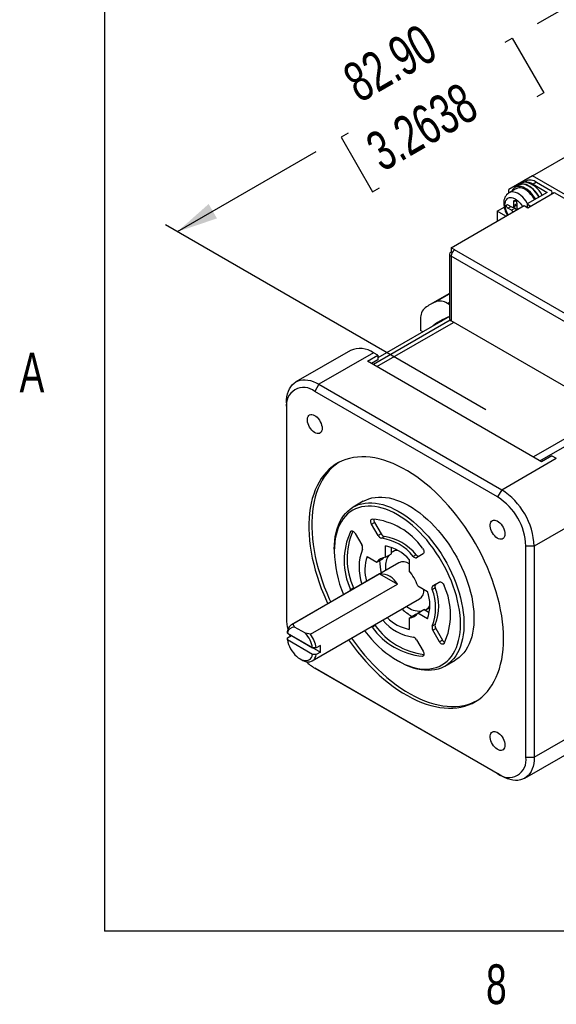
# Model space of a CAD drawing. Extents: x 11 to 421, y 5 to 275.
# Tile 1 of 17: x 11 to 43, y 6 to 65. Entities that reach past the tile are written whole.
import ezdxf
from ezdxf.enums import TextEntityAlignment as Align

# ---------------------------------------------------------------- set-up
doc = ezdxf.new("R2010")
doc.units = 0
doc.layers.get('0').update_dxf_attribs({"linetype": 'CONTINUOUS'})
doc.dimstyles.new('SLDDIMSTYLE4', dxfattribs={"dimtxt": 2.38125, "dimasz": 3, "dimexe": 0, "dimexo": 0.0625, "dimgap": 0.595313, "dimtad": 0, "dimlfac": 2, "dimrnd": 1e-09, "dimzin": 4, "dimsah": 1, "dimcen": 0.09, "dimazin": 3, "dimtfac": 1, "dimtofl": 0, "dimtmove": 0, "dimatfit": 3})

# ---------------------------------------------------------------- blocks, each defined once
blk = doc.blocks.new('_D_8')
at = {"color": 7, "linetype": 'CONTINUOUS'}
for p, q in [((56.535, 64.787), (48.887, 69.202)), ((49.594, 68.794), (41.846, 64.32)), ((39.935, 63.218), (40.353, 63.459)), ((40.353, 63.459), (42.245, 60.182)), ((42.245, 60.182), (41.827, 59.941)), ((30.511, 57.777), (30.093, 57.536)), ((30.093, 57.536), (31.984, 54.259)), ((20.284, 51.873), (28.6, 56.674)), ((31.984, 54.259), (32.402, 54.5)), ((38.769, 41.203), (19.577, 52.282))]:
    blk.add_line(p, q, dxfattribs=at)
for points in [[(49.594, 68.794), (47.223, 68.002), (47.723, 67.136)], [(20.284, 51.873), (22.656, 52.665), (22.156, 53.531)]]:
    blk.add_solid(points, dxfattribs=at)
at = {"color": 7, "linetype": 'CONTINUOUS', "width": 0.7}
for s, p in [('82.90', (31.554, 58.937, -7.069)), ('3.2638', (32.925, 54.802, -7.069))]:
    blk.add_text(s, height=2.3813, rotation=29.99731, dxfattribs=at).set_placement(p, align=Align.BOTTOM_LEFT)

msp = doc.modelspace()

# ---------------------------------------------------------------- linework, layer by layer
at = {"color": 7, "linetype": 'CONTINUOUS'}
for p, q in [((15.9068, 270.3087), (15.9068, 9.9587)), ((41.5617, 55.2245), (46.9357, 58.3269)), ((41.5617, 55.2245), (40.1475, 54.4079)), ((41.1593, 54.9011), (41.0251, 54.8236)), ((53.5825, 48.2851), (41.5617, 55.2245)), ((40.1475, 54.1962), (40.1475, 54.4079)), ((40.575, 54.4433), (40.1507, 54.1984)), ((40.7371, 54.6524), (40.525, 54.53)), ((40.9014, 54.7761), (40.7246, 54.6741)), ((41.8092, 54.8367), (41.5971, 54.7142)), ((41.5971, 54.7142), (42.4456, 54.2244)), ((41.8092, 54.8367), (42.6577, 54.3469)), ((40.448, 53.4385), (40.448, 53.6834)), ((42.4456, 54.2244), (41.2435, 53.5304)), ((41.2824, 53.308), (42.8734, 54.2264)), ((42.7456, 54.1527), (42.7456, 54.2244)), ((42.8734, 54.2264), (52.2708, 48.8014)), ((36.6862, 50.9037), (41.0667, 53.4325)), ((39.4404, 53.1015), (39.8681, 53.3484)), ((39.4404, 53.1015), (39.4404, 52.4936)), ((39.9669, 52.7975), (39.4404, 53.1015)), ((40.0945, 53.4793), (40.3066, 53.3568)), ((40.3066, 53.1527), (40.0945, 53.2751)), ((40.5187, 53.2751), (40.3066, 53.1527)), ((40.4001, 53.3436), (40.5187, 53.2751)), ((40.4066, 53.3469), (40.6187, 53.4694)), ((40.6248, 53.4733), (40.6187, 53.4694)), ((40.6248, 53.5847), (40.6248, 53.3364)), ((41.0667, 53.4325), (41.2824, 53.308)), ((41.2435, 53.5304), (41.4556, 53.408)), ((41.2435, 53.5304), (41.2435, 53.3304)), ((36.9019, 50.7792), (36.6862, 50.9037)), ((36.6862, 50.9037), (36.6862, 50.6587)), ((36.8983, 50.7771), (36.9019, 50.7792)), ((46.2958, 45.3521), (36.8983, 50.7771)), ((36.5948, 50.5301), (36.5948, 46.6515)), ((36.6897, 50.6567), (36.6827, 50.6526)), ((36.6827, 50.4076), (36.6827, 46.5291)), ((36.6827, 50.4076), (36.6862, 50.4056)), ((36.7501, 50.6218), (36.6862, 50.6587)), ((46.0837, 44.9847), (36.6862, 50.4097)), ((36.6862, 50.4056), (36.6862, 50.4097)), ((36.5948, 48.172), (35.4371, 47.5037)), ((36.5948, 47.4982), (36.4624, 47.5747)), ((36.5948, 46.7864), (32.2986, 44.3063)), ((34.8619, 46.6504), (34.8619, 45.947)), ((46.0872, 41.1), (36.6827, 46.5291)), ((35.0012, 45.8665), (34.8619, 45.947)), ((30.6586, 44.7569), (27.3882, 42.8689)), ((32.0334, 44.6207), (28.7631, 42.7328)), ((31.6799, 44.1104), (32.2986, 44.4676)), ((32.2986, 44.4676), (32.0334, 44.6207)), ((32.2986, 44.4676), (32.2986, 44.1854)), ((42.1097, 38.0894), (31.6799, 44.1104)), ((32.2986, 44.1854), (31.9243, 43.9694)), ((28.7631, 42.7328), (28.5156, 42.3041)), ((28.7631, 42.7328), (39.7232, 36.4056)), ((39.4757, 35.9769), (28.5156, 42.3041)), ((26.8185, 41.6098), (26.8185, 41.3241)), ((26.8185, 41.3241), (26.8185, 28.6677)), ((42.7284, 38.4466), (42.1097, 38.0894)), ((42.7284, 38.4466), (42.9936, 38.2935)), ((39.7232, 36.4056), (42.9936, 38.2935)), ((39.7232, 36.4056), (39.4757, 35.9769)), ((31.4227, 35.7179), (30.8216, 35.371)), ((44.9381, 34.9255), (41.6678, 33.0375)), ((31.92, 34.3525), (32.0968, 34.4545)), ((32.3156, 33.6673), (31.92, 34.3525)), ((32.0968, 34.4545), (32.4924, 33.7693)), ((30.942, 33.7877), (31.3376, 33.1025)), ((32.4924, 33.7693), (32.3156, 33.6673)), ((32.5138, 33.5114), (32.6906, 33.6134)), ((32.7582, 32.369), (32.7582, 33.0464)), ((41.6678, 33.0375), (41.1728, 33.0375)), ((41.1728, 20.3812), (41.1728, 33.0375)), ((41.6678, 33.0375), (41.6678, 20.3812)), ((29.6823, 32.8528), (29.6823, 32.7304)), ((32.7582, 32.369), (33.1118, 32.5731)), ((33.1118, 32.5731), (33.1118, 32.9586)), ((33.3493, 32.7888), (33.1725, 32.6868)), ((34.5937, 32.5148), (34.4169, 32.4128)), ((35.0107, 32.5683), (34.6151, 32.3398)), ((33.5475, 32.0372), (27.1128, 28.3226)), ((31.6539, 32.4087), (32.2406, 32.07)), ((32.2406, 32.07), (32.5941, 32.2741)), ((34.1724, 32.23), (34.1724, 31.5526)), ((32.4047, 31.363), (27.2074, 28.3627)), ((32.4047, 31.363), (33.4653, 30.7507)), ((28.2681, 27.7504), (33.4653, 30.7507)), ((35.5931, 30.6458), (35.9887, 30.8743)), ((35.7699, 30.7479), (35.5931, 30.6458)), ((35.9906, 30.8753), (35.7699, 30.7479)), ((30.6612, 30.4286), (30.838, 30.5307)), ((30.6813, 30.3826), (30.6612, 30.4286)), ((30.8581, 30.4847), (30.838, 30.5307)), ((34.6901, 30.656), (35.2768, 30.3173)), ((35.5572, 30.4377), (35.734, 30.5397)), ((28.3627, 26.1575), (34.7974, 29.8721)), ((34.1724, 28.724), (34.526, 28.9281)), ((34.6901, 29.0229), (35.0436, 29.227)), ((35.2768, 28.6842), (34.6901, 29.0229)), ((35.3775, 29.0343), (35.0436, 29.227)), ((35.1724, 29.2226), (35.3491, 29.3246)), ((27.2074, 28.3627), (27.3077, 28.1824)), ((32.1382, 28.2786), (32.1081, 28.3196)), ((34.1724, 28.724), (34.1724, 28.0465)), ((35.734, 28.3421), (35.5572, 28.2401)), ((26.8742, 27.8202), (26.8718, 27.9441)), ((26.8742, 27.8202), (28.3892, 26.9457)), ((27.9557, 27.8083), (27.3077, 28.1824)), ((28.2681, 27.7504), (27.9557, 27.8083)), ((31.9614, 28.1765), (31.9313, 28.2175)), ((32.1382, 28.2786), (31.9614, 28.1765)), ((35.5931, 27.9905), (35.7699, 28.0925)), ((35.9887, 27.3053), (35.5931, 27.9905)), ((35.7699, 28.0925), (36.1655, 27.4073)), ((26.8718, 27.5358), (27.1192, 27.6787)), ((26.8742, 27.4119), (26.8718, 27.5358)), ((28.3892, 26.5374), (26.8742, 27.4119)), ((27.1192, 27.6787), (28.8513, 26.6788)), ((34.6151, 27.4257), (35.0107, 26.7405)), ((36.1655, 27.4073), (35.9887, 27.3053)), ((28.6038, 26.9442), (28.3892, 26.9457)), ((28.8513, 27.0871), (28.6038, 26.9442)), ((28.8513, 26.6788), (28.6038, 26.5359)), ((27.6316, 26.2807), (27.7376, 26.2194)), ((28.6038, 26.5359), (28.3892, 26.5374)), ((33.4647, 26.1783), (33.5708, 26.1171)), ((36.3212, 25.8444), (36.9222, 26.1914)), ((28.5156, 25.7283), (39.4757, 19.4012)), ((28.7631, 25.5854), (28.5156, 25.7283)), ((39.7232, 19.2582), (28.7631, 25.5854)), ((41.6678, 20.3812), (44.9381, 22.2691)), ((41.0981, 19.1221), (44.3685, 21.01)), ((41.1728, 20.3812), (41.6678, 20.3812)), ((39.7232, 19.2582), (39.4757, 19.4012)), ((415.9568, 9.9587), (15.9068, 9.9587))]:
    msp.add_line(p, q, dxfattribs=at)
at = {"color": 8, "linetype": 'CONTINUOUS'}
for p, q in [((40.448, 53.6834), (40.5364, 53.7345)), ((40.0945, 53.2751), (40.2713, 53.3772)), ((40.6248, 53.5405), (40.448, 53.4385)), ((35.7463, 47.6668), (36.5948, 48.1566)), ((36.4624, 47.5747), (36.5948, 47.6511)), ((36.6371, 46.5628), (32.0345, 43.9058)), ((32.2412, 43.7864), (36.8374, 46.4397)), ((42.011, 38.1465), (47.8935, 41.5424)), ((46.2584, 41.0509), (41.6191, 38.3727)), ((30.6612, 33.9019), (30.7334, 33.9436)), ((34.9692, 26.4402), (35.0415, 26.4819))]:
    msp.add_line(p, q, dxfattribs=at)
at = {"color": 7, "linetype": 'CONTINUOUS', "flags": 128}
for points in [[(41.7499, 53.8228), (41.7211, 53.8712), (41.6344, 54.0014), (41.5395, 54.1229), (41.438, 54.2337), (41.3315, 54.3318), (41.2219, 54.4158), (41.1109, 54.4842), (41.0003, 54.5359), (40.8919, 54.57), (40.7876, 54.5861), (40.6891, 54.5837), (40.5979, 54.563), (40.5156, 54.5244), (40.4436, 54.4683), (40.3829, 54.3959), (40.3347, 54.3082), (40.3326, 54.3034)], [(41.6999, 53.7939), (41.651, 53.8741), (41.5655, 53.9962), (41.4723, 54.109), (41.3731, 54.2104), (41.2698, 54.2985), (41.164, 54.3718), (41.0578, 54.429), (40.953, 54.4691), (40.8515, 54.4913), (40.7551, 54.4953), (40.6656, 54.481), (40.5844, 54.4486), (40.575, 54.4433)], [(41.9746, 53.9525), (41.913, 54.0527), (41.8232, 54.1799), (41.7259, 54.2978), (41.6227, 54.4045), (41.5152, 54.4985), (41.4051, 54.5781), (41.2941, 54.6422), (41.184, 54.6897), (41.0764, 54.7199), (40.9732, 54.7323), (40.876, 54.7267), (40.7862, 54.7032), (40.7053, 54.6622), (40.6345, 54.6042), (40.6127, 54.5806)], [(41.9621, 53.9453), (41.9332, 53.9937), (41.8465, 54.1239), (41.7516, 54.2454), (41.6501, 54.3561), (41.5437, 54.4543), (41.434, 54.5382), (41.323, 54.6066), (41.2124, 54.6583), (41.1041, 54.6925), (40.9998, 54.7085), (40.9012, 54.7062), (40.8101, 54.6855), (40.7371, 54.6524)], [(40.448, 53.6834), (40.4546, 53.7183), (40.4734, 53.7404), (40.5016, 53.7463), (40.535, 53.7353), (40.5686, 53.7089), (40.5974, 53.6711), (40.6171, 53.6275), (40.6248, 53.5847)], [(40.0945, 53.2751), (40.0606, 53.3024), (40.032, 53.3411), (40.0128, 53.3853), (40.0061, 53.4282), (40.0128, 53.4634), (40.032, 53.4855), (40.0606, 53.491), (40.0945, 53.4793)], [(36.0961, 46.4985), (36.1567, 46.5464), (36.329, 46.6731)], [(26.8185, 41.6098), (26.8259, 41.8013), (26.8481, 41.9827), (26.8848, 42.1528), (26.9358, 42.3101), (27.0007, 42.4536), (27.0791, 42.5822), (27.1702, 42.6948), (27.2735, 42.7906), (27.3881, 42.8688), (27.5132, 42.929), (27.6477, 42.9705), (27.7908, 42.9932), (27.9413, 42.9968), (28.098, 42.9813), (28.2598, 42.9468), (28.4254, 42.8936), (28.5936, 42.8221), (28.7631, 42.7328)], [(28.9575, 40.0893), (28.9504, 40.0023), (28.9294, 39.9262), (28.895, 39.8636), (28.8484, 39.8165), (28.7911, 39.7863), (28.725, 39.7741), (28.6522, 39.7802), (28.5749, 39.8044), (28.4958, 39.846), (28.4173, 39.9036), (28.3419, 39.9754), (28.2721, 40.059), (28.2102, 40.1518), (28.1581, 40.2508), (28.1174, 40.3528), (28.0896, 40.4546), (28.0754, 40.5528), (28.0754, 40.6442), (28.0896, 40.7261), (28.1174, 40.7957), (28.1581, 40.8508), (28.2102, 40.8896), (28.2721, 40.9109), (28.3419, 40.9139), (28.4173, 40.8987), (28.4958, 40.8657), (28.5749, 40.8159), (28.6522, 40.7509), (28.725, 40.6729), (28.7911, 40.5843), (28.8484, 40.488), (28.895, 40.3871), (28.9294, 40.2849), (28.9504, 40.1845), (28.9575, 40.0893)], [(39.8293, 27.4849), (39.8224, 27.8169), (39.8016, 28.1561), (39.7671, 28.5017), (39.7189, 28.8528), (39.6572, 29.2087), (39.582, 29.5685), (39.4935, 29.9313), (39.392, 30.2964), (39.2777, 30.6627), (39.1509, 31.0295), (39.0119, 31.3959), (38.8609, 31.761), (38.6984, 32.1239), (38.5248, 32.4838), (38.3404, 32.8398), (38.1457, 33.1912), (37.9412, 33.537), (37.7273, 33.8764), (37.5045, 34.2086), (37.2735, 34.5329), (37.0346, 34.8485), (36.7886, 35.1545), (36.5359, 35.4504), (36.2772, 35.7354), (36.0131, 36.0088), (35.7442, 36.2699), (35.4712, 36.5182), (35.1947, 36.7531), (34.9153, 36.974), (34.6337, 37.1804), (34.3506, 37.3717), (34.0667, 37.5476), (33.7826, 37.7076), (33.499, 37.8513), (33.2166, 37.9785), (32.9361, 38.0887), (32.658, 38.1818), (32.3832, 38.2575), (32.1121, 38.3156), (31.8455, 38.3561), (31.584, 38.3787), (31.3283, 38.3835), (31.0789, 38.3704), (30.8363, 38.3395), (30.6013, 38.2908), (30.3744, 38.2245), (30.156, 38.1407), (29.9467, 38.0397), (29.747, 37.9215), (29.5574, 37.7866), (29.3784, 37.6353), (29.2103, 37.4679), (29.0535, 37.2847), (28.9085, 37.0864), (28.7755, 36.8732), (28.6549, 36.6458), (28.547, 36.4046), (28.452, 36.1502), (28.3701, 35.8833), (28.3016, 35.6045), (28.2466, 35.3143), (28.2052, 35.0136), (28.1776, 34.7031), (28.1638, 34.3834), (28.1638, 34.0553), (28.1776, 33.7196), (28.2052, 33.3771), (28.2466, 33.0287), (28.3016, 32.675), (28.3701, 32.3171), (28.452, 31.9557), (28.547, 31.5916), (28.6549, 31.2258), (28.7755, 30.8592), (28.9085, 30.4925), (29.0535, 30.1266), (29.2103, 29.7625), (29.293, 29.5812)], [(29.9603, 38.0469), (29.9238, 38.0236), (29.7342, 37.8887), (29.5551, 37.7373), (29.387, 37.5699), (29.2303, 37.3868), (29.0852, 37.1884), (28.9523, 36.9752), (28.8317, 36.7478), (28.7237, 36.5066), (28.6287, 36.2523), (28.5469, 35.9854), (28.4784, 35.7065), (28.4234, 35.4164), (28.382, 35.1157), (28.3544, 34.8051), (28.3405, 34.4854), (28.3405, 34.1573), (28.3544, 33.8216), (28.382, 33.4792), (28.4234, 33.1307), (28.4784, 32.7771), (28.5469, 32.4191), (28.6287, 32.0577), (28.7237, 31.6937), (28.8317, 31.3279), (28.9523, 30.9612), (29.0852, 30.5945), (29.2303, 30.2287), (29.387, 29.8646), (29.4698, 29.6832)], [(29.6823, 32.8528), (29.6893, 33.1174), (29.7101, 33.373), (29.7448, 33.6186), (29.7932, 33.8535), (29.8551, 34.0768), (29.9303, 34.2877), (30.0185, 34.4854), (30.1195, 34.6692), (30.2328, 34.8384), (30.3581, 34.9926), (30.4949, 35.131), (30.6426, 35.2532), (30.8009, 35.3588), (30.9691, 35.4474), (31.1466, 35.5187), (31.3328, 35.5724), (31.527, 35.6083), (31.7285, 35.6263), (31.9366, 35.6264), (32.1506, 35.6085), (32.3696, 35.5727), (32.593, 35.5191), (32.8198, 35.4479), (33.0494, 35.3594), (33.2808, 35.2539), (33.5132, 35.1318), (33.7459, 34.9934), (33.9779, 34.8394), (34.2085, 34.6702), (34.4368, 34.4865), (34.662, 34.2889), (34.8833, 34.0781), (35.0999, 33.8549), (35.311, 33.6201), (35.516, 33.3744), (35.7139, 33.1189), (35.9042, 32.8544), (36.0861, 32.5819), (36.259, 32.3022), (36.4223, 32.0166), (36.5754, 31.7258), (36.7177, 31.4311), (36.8488, 31.1334), (36.9682, 30.8339), (37.0754, 30.5335), (37.17, 30.2334), (37.2518, 29.9346), (37.3203, 29.6383), (37.3755, 29.3454), (37.4171, 29.057), (37.4448, 28.7742), (37.4588, 28.4979), (37.4588, 28.2292), (37.4448, 27.9691), (37.4171, 27.7183), (37.3755, 27.4779), (37.3203, 27.2487), (37.2518, 27.0316), (37.17, 26.8272), (37.0754, 26.6364), (36.9682, 26.4597), (36.8488, 26.298), (36.7177, 26.1516), (36.5754, 26.0212), (36.4223, 25.9073), (36.259, 25.8101), (36.0861, 25.7302), (35.9042, 25.6677), (35.7139, 25.6228), (35.516, 25.5958), (35.311, 25.5868), (35.0999, 25.5957), (34.8833, 25.6226), (34.662, 25.6673), (34.4368, 25.7297), (34.2085, 25.8096), (33.9779, 25.9067), (33.7459, 26.0205), (33.5708, 26.1171)], [(31.4891, 27.9623), (31.5082, 27.9378), (31.7073, 27.6933), (31.9127, 27.4591), (32.1239, 27.2363), (32.3399, 27.0255), (32.56, 26.8276), (32.7834, 26.6432), (33.0093, 26.4731), (33.2369, 26.3178), (33.4653, 26.178), (33.6938, 26.0541), (33.9213, 25.9466), (34.1472, 25.8559), (34.3707, 25.7823), (34.5908, 25.7261), (34.8068, 25.6874), (35.0179, 25.6666), (35.2234, 25.6635), (35.4224, 25.6782), (35.6143, 25.7107), (35.7984, 25.7608), (35.9739, 25.8284), (36.1403, 25.9132), (36.297, 26.015), (36.4433, 26.1332), (36.5787, 26.2676), (36.7028, 26.4176), (36.815, 26.5826), (36.9151, 26.7621), (37.0025, 26.9554), (37.0771, 27.1618), (37.1384, 27.3806), (37.1864, 27.6109), (37.2208, 27.8519), (37.2415, 28.1028), (37.2484, 28.3626), (37.2415, 28.6303), (37.2208, 28.9051), (37.1864, 29.1858), (37.1384, 29.4715), (37.0771, 29.7611), (37.0025, 30.0536), (36.9151, 30.3479), (36.815, 30.6429), (36.7028, 30.9375), (36.5787, 31.2308), (36.4433, 31.5215), (36.297, 31.8087), (36.1403, 32.0912), (35.9739, 32.3682), (35.7984, 32.6384), (35.6143, 32.9011), (35.4224, 33.1551), (35.2234, 33.3997), (35.0179, 33.6338), (34.8068, 33.8567), (34.5908, 34.0675), (34.3707, 34.2654), (34.1472, 34.4498), (33.9213, 34.6199), (33.6938, 34.7751), (33.4653, 34.915), (33.2369, 35.0389), (33.0093, 35.1464), (32.7834, 35.2371), (32.56, 35.3107), (32.3399, 35.3669), (32.1239, 35.4055), (31.9127, 35.4264), (31.7073, 35.4295), (31.5082, 35.4148), (31.3163, 35.3823), (31.1323, 35.3321), (30.9567, 35.2645), (30.7903, 35.1797), (30.6337, 35.078), (30.4874, 34.9597), (30.352, 34.8254), (30.2279, 34.6754), (30.1156, 34.5104), (30.0156, 34.3309), (29.9282, 34.1375), (29.8536, 33.9311), (29.7922, 33.7124), (29.7443, 33.482), (29.7099, 33.241), (29.6892, 32.9901), (29.6823, 32.7304), (29.6823, 32.7304)], [(31.4227, 35.7179), (31.5701, 35.7944), (31.7476, 35.8657), (31.9338, 35.9194), (32.128, 35.9553), (32.3295, 35.9733), (32.5376, 35.9734), (32.7516, 35.9554), (32.9707, 35.9196), (33.194, 35.866), (33.4209, 35.7949), (33.6504, 35.7064), (33.8818, 35.6009), (34.1143, 35.4787), (34.3469, 35.3404), (34.579, 35.1864), (34.8095, 35.0172), (35.0379, 34.8335), (35.2631, 34.6359), (35.4844, 34.4251), (35.701, 34.2019), (35.9121, 33.967), (36.117, 33.7214), (36.3149, 33.4659), (36.5052, 33.2014), (36.6871, 32.9288), (36.8601, 32.6492), (37.0234, 32.3635), (37.1764, 32.0728), (37.3188, 31.7781), (37.4499, 31.4804), (37.5692, 31.1808), (37.6764, 30.8805), (37.771, 30.5804), (37.8528, 30.2816), (37.9214, 29.9852), (37.9765, 29.6923), (38.0181, 29.404), (38.0459, 29.1212), (38.0598, 28.8449), (38.0598, 28.5762), (38.0459, 28.316), (38.0181, 28.0653), (37.9765, 27.8249), (37.9214, 27.5957), (37.8528, 27.3785), (37.771, 27.1742), (37.6764, 26.9833), (37.5692, 26.8067), (37.4499, 26.6449), (37.3188, 26.4986), (37.1764, 26.3682), (37.0234, 26.2543), (36.9222, 26.1914)], [(31.92, 34.3525), (31.8945, 34.4044), (31.8772, 34.4575), (31.8689, 34.5087), (31.8701, 34.5554), (31.8808, 34.5951), (31.9004, 34.6255), (31.9277, 34.6451), (31.9614, 34.6528)], [(39.9177, 33.7621), (39.9106, 33.6751), (39.8895, 33.5991), (39.8551, 33.5365), (39.8086, 33.4893), (39.7513, 33.4592), (39.6852, 33.4469), (39.6123, 33.453), (39.5351, 33.4773), (39.4559, 33.5189), (39.3774, 33.5765), (39.3021, 33.6482), (39.2323, 33.7319), (39.1703, 33.8247), (39.1182, 33.9237), (39.0776, 34.0257), (39.0497, 34.1274), (39.0356, 34.2256), (39.0356, 34.3171), (39.0497, 34.3989), (39.0776, 34.4685), (39.1182, 34.5236), (39.1703, 34.5624), (39.2323, 34.5837), (39.3021, 34.5868), (39.3774, 34.5716), (39.4559, 34.5385), (39.5351, 34.4887), (39.6123, 34.4238), (39.6852, 34.3457), (39.7513, 34.2572), (39.8086, 34.1609), (39.8551, 34.06), (39.8895, 33.9577), (39.9106, 33.8573), (39.9177, 33.7621)], [(30.6612, 33.9019), (30.6847, 33.9273), (30.7153, 33.9412), (30.7515, 33.9429), (30.7912, 33.9324), (30.8322, 33.9101), (30.8725, 33.8773), (30.9097, 33.8357), (30.942, 33.7877)], [(33.3493, 32.7888), (33.3618, 32.7958), (33.4132, 32.8213)], [(34.9692, 32.9164), (35.0029, 32.8698), (35.0303, 32.8186), (35.0499, 32.7656), (35.0606, 32.7136), (35.0618, 32.6655), (35.0535, 32.6238), (35.0362, 32.5908), (35.0107, 32.5683)], [(32.5941, 32.2741), (32.643, 32.3367), (32.6579, 32.3534)], [(32.7582, 31.7711), (32.7653, 31.6044), (32.7668, 31.5866)], [(35.9887, 30.8743), (36.021, 30.8851), (36.0582, 30.8836), (36.0985, 30.8699), (36.1395, 30.8448), (36.1792, 30.8096), (36.2154, 30.7661), (36.246, 30.7168), (36.2695, 30.6643)], [(34.6263, 28.9437), (34.6046, 28.9391), (34.526, 28.9281)], [(35.4092, 29.3637), (35.3859, 29.3475), (35.3491, 29.3246)], [(26.9724, 27.7635), (26.9965, 27.6915), (27.0212, 27.6221)], [(26.8742, 27.4119), (26.9047, 27.2792), (26.9482, 27.1447), (27.004, 27.0107), (27.0711, 26.8798), (27.1482, 26.7543), (27.2341, 26.6364), (27.3271, 26.5282), (27.4255, 26.4318), (27.5277, 26.3487), (27.6317, 26.2806), (27.7357, 26.2286), (27.8379, 26.1937), (27.9364, 26.1765), (28.0293, 26.1773), (28.1152, 26.1961), (28.1923, 26.2325), (28.2594, 26.286), (28.3152, 26.3555), (28.3587, 26.4398), (28.3892, 26.5374)], [(30.5429, 27.4161), (30.6013, 27.3335), (30.8363, 27.0134), (31.0789, 26.7025), (31.3283, 26.4015), (31.584, 26.1109), (31.8455, 25.8317), (32.1121, 25.5643), (32.3832, 25.3095), (32.658, 25.0679), (32.9361, 24.8399), (33.2166, 24.6262), (33.499, 24.4273), (33.7826, 24.2437), (34.0667, 24.0757), (34.3506, 23.9237), (34.6337, 23.7883), (34.9153, 23.6695), (35.1947, 23.5678), (35.4712, 23.4834), (35.7442, 23.4165), (36.0131, 23.3672), (36.2772, 23.3356), (36.5359, 23.3219), (36.7886, 23.3261), (37.0346, 23.3481), (37.2735, 23.3879), (37.5045, 23.4454), (37.7273, 23.5205), (37.9412, 23.6129), (38.1457, 23.7226), (38.3404, 23.8491), (38.5248, 23.9923), (38.6984, 24.1517), (38.8609, 24.327), (39.0119, 24.5178), (39.1509, 24.7237), (39.2777, 24.944), (39.392, 25.1784), (39.4935, 25.4263), (39.582, 25.687), (39.6572, 25.9599), (39.7189, 26.2445), (39.7671, 26.54), (39.8016, 26.8457), (39.8224, 27.161), (39.8293, 27.4849)], [(30.7197, 27.5181), (30.7781, 27.4355), (31.0131, 27.1155), (31.2556, 26.8046), (31.5051, 26.5035), (31.7608, 26.213), (32.0223, 25.9337), (32.2889, 25.6664), (32.5599, 25.4116), (32.8348, 25.1699), (33.1128, 24.942), (33.3934, 24.7283), (33.6758, 24.5294), (33.9594, 24.3457), (34.2435, 24.1777), (34.5274, 24.0258), (34.8105, 23.8903), (35.092, 23.7716), (35.3714, 23.6699), (35.648, 23.5855), (35.921, 23.5185), (36.1899, 23.4692), (36.454, 23.4377), (36.7127, 23.424), (36.9654, 23.4281), (37.2114, 23.4501), (37.4503, 23.4899), (37.6813, 23.5474), (37.9041, 23.6225), (38.118, 23.715), (38.2078, 23.7604)], [(36.2695, 27.191), (36.246, 27.1657), (36.2154, 27.1517), (36.1792, 27.15), (36.1395, 27.1606), (36.0985, 27.1829), (36.0582, 27.2157), (36.021, 27.2572), (35.9887, 27.3053)], [(35.0107, 26.7405), (35.0362, 26.6885), (35.0535, 26.6355), (35.0618, 26.5842), (35.0606, 26.5375), (35.0499, 26.4979), (35.0303, 26.4674), (35.0029, 26.4478), (34.9692, 26.4402)], [(27.7376, 26.2194), (27.7954, 26.1883), (27.9096, 26.1396), (28.0209, 26.1097), (28.1274, 26.0989), (28.2273, 26.1076), (28.3188, 26.1354), (28.4005, 26.1821), (28.4709, 26.2467), (28.5289, 26.3282), (28.5735, 26.4251), (28.6038, 26.5359)], [(39.9177, 21.1057), (39.9106, 21.0187), (39.8895, 20.9427), (39.8551, 20.8801), (39.8086, 20.833), (39.7513, 20.8028), (39.6852, 20.7906), (39.6123, 20.7967), (39.5351, 20.8209), (39.4559, 20.8625), (39.3774, 20.9201), (39.3021, 20.9919), (39.2323, 21.0755), (39.1703, 21.1683), (39.1182, 21.2673), (39.0776, 21.3693), (39.0497, 21.471), (39.0356, 21.5692), (39.0356, 21.6607), (39.0497, 21.7426), (39.0776, 21.8121), (39.1182, 21.8672), (39.1703, 21.906), (39.2323, 21.9273), (39.3021, 21.9304), (39.3774, 21.9152), (39.4559, 21.8821), (39.5351, 21.8323), (39.6123, 21.7674), (39.6852, 21.6894), (39.7513, 21.6008), (39.8086, 21.5045), (39.8551, 21.4036), (39.8895, 21.3013), (39.9106, 21.201), (39.9177, 21.1057)], [(41.6678, 20.3812), (41.6604, 20.1897), (41.6382, 20.0083), (41.6015, 19.8382), (41.5505, 19.6809), (41.4856, 19.5374), (41.4073, 19.4088), (41.3161, 19.2962), (41.2128, 19.2004), (41.0982, 19.1222), (40.9732, 19.062), (40.8386, 19.0205), (40.6955, 18.9978), (40.545, 18.9942), (40.3883, 19.0097), (40.2265, 19.0442), (40.0609, 19.0974), (39.8927, 19.1689), (39.7232, 19.2582)]]:
    msp.add_lwpolyline(points, dxfattribs=at)
at = {"color": 8, "linetype": 'CONTINUOUS', "flags": 128}
for points in [[(39.9177, 53.4793), (39.9424, 53.665), (39.9675, 53.7315), (40.0005, 53.7886), (40.0414, 53.8365), (40.0831, 53.87), (40.1296, 53.8952), (40.1852, 53.9131), (40.2452, 53.9206), (40.3131, 53.9173), (40.3841, 53.9025), (40.5364, 53.8365), (40.6887, 53.7266), (40.8276, 53.5844), (40.8878, 53.5074), (40.9432, 53.4255), (40.9715, 53.3775)], [(41.2757, 53.549), (41.2562, 53.582), (41.1719, 53.7098), (41.0792, 53.8285), (40.9796, 53.9359), (40.875, 54.0301), (40.7675, 54.1093), (40.6589, 54.1719), (40.5513, 54.217), (40.4468, 54.2435), (40.3472, 54.251), (40.2544, 54.2394), (40.1702, 54.2089), (40.1492, 54.1976)]]:
    msp.add_lwpolyline(points, dxfattribs=at)
at = {"color": 7, "linetype": 'CONTINUOUS'}
for centre, radius, start, end in [((41.4276, 54.297), 0.661, 54.738836, 113.950705), ((41.1214, 54.3901), 0.4443, 91.35213, 119.682961), ((41.1779, 54.0613), 0.7759, 57.303021, 94.953138), ((40.88, 53.4423), 1.411, 25.715009, 80.582438), ((42.6113, 54.2244), 0.131, 290.783421, 69.21658), ((40.5311, 53.6251), 0.688, 123.579434, 183.650931), ((41.2202, 53.5961), 1.3758, 180.617625, 212.705552), ((40.3618, 53.4245), 0.0873, 230.796715, 9.214037), ((40.1546, 52.9087), 0.2875, 29.512525, 58.06952), ((40.3667, 53.0312), 0.2875, 29.512525, 58.069519), ((40.9122, 53.3461), 0.2875, 181.932603, 210.494349), ((37.1468, 50.3887), 0.461, 122.605478, 177.394522), ((36.7292, 50.5301), 0.131, 110.783421, 249.216579), ((35.6367, 46.7181), 0.7778, 129.681348, 184.993431), ((37.7231, 43.5438), 4.5724, 115.614805, 124.395946), ((36.0165, 46.9376), 0.7776, 55.008701, 110.330115), ((38.1163, 42.8625), 4.2089, 111.192526, 128.828597), ((36.7449, 46.6665), 0.1509, 185.694799, 245.625342), ((31.2266, 43.4832), 1.3946, 54.652314, 114.037227), ((27.8557, 41.4875), 1.0499, 51.058533, 188.952219), ((37.462, 32.8547), 4.2097, 2.489016, 57.510984), ((37.496, 32.8743), 3.6804, 2.541812, 57.458188), ((31.5963, 30.547), 4.122, 35.087307, 84.918069), ((32.3831, 34.6328), 0.3373, 176.315942, 211.909905), ((34.4005, 32.1653), 4.1229, 155.08855, 204.91145), ((34.6442, 32.2804), 4.1892, 156.793319, 204.688106), ((32.5714, 33.7885), 0.2831, 205.366432, 258.261931), ((32.7482, 33.8906), 0.2831, 205.36643, 258.261931), ((31.1046, 32.9416), 0.2831, 341.74295, 34.631657), ((32.1003, 30.5974), 2.9431, 38.08267, 81.922707), ((32.2187, 30.5984), 3.0517, 38.900855, 81.104521), ((32.258, 30.5468), 2.5492, 41.322292, 78.683084), ((36.7863, 32.8892), 7.1058, 181.280864, 202.871739), ((34.1736, 31.7632), 3.0047, 158.736167, 199.44228), ((33.9626, 31.8274), 1.2057, 147.316823, 182.674697), ((33.5224, 32.0776), 0.7022, 92.824249, 125.78444), ((34.7409, 32.6092), 0.1749, 212.664063, 286.923287), ((34.0029, 31.6042), 2.483, 161.094323, 195.9489), ((32.812, 31.6782), 0.6929, 94.452109, 145.558643), ((35.6327, 32.2097), 3.2283, 180.796795, 193.935953), ((33.8034, 31.4349), 0.6544, 55.670922, 113.018619), ((34.5641, 32.5072), 0.1749, 212.664061, 286.923288), ((32.4637, 30.2405), 1.1241, 26.99496, 93.010417), ((31.5053, 29.415), 3.4181, 21.289503, 38.710497), ((35.8894, 30.6201), 0.175, 133.08736, 207.334098), ((34.459, 30.3699), 0.6019, 304.203431, 7.108749), ((32.8613, 29.5008), 2.5498, 341.322602, 18.677398), ((35.7126, 30.518), 0.175, 133.087363, 207.334097), ((32.7094, 29.3389), 3.0524, 338.901469, 21.098531), ((33.0029, 29.4409), 2.9438, 338.083532, 21.916468), ((32.5302, 28.9277), 4.1229, 335.08855, 24.91145), ((35.9997, 31.605), 3.245, 226.092879, 239.165463), ((34.8468, 30.466), 1.3342, 231.526083, 271.398471), ((34.1187, 29.4148), 0.6929, 274.452109, 325.558643), ((34.8186, 29.8315), 0.7039, 294.27239, 327.129881), ((29.634, 28.6941), 2.8155, 180.536678, 193.487029), ((27.3717, 27.8871), 0.5032, 109.055012, 173.491121), ((34.8167, 30.4499), 2.8961, 219.753822, 262.065191), ((34.6499, 30.4827), 2.4826, 224.043541, 258.910792), ((36.0028, 28.2534), 0.2831, 161.742952, 214.631656), ((27.2887, 27.7647), 0.4182, 87.401447, 172.366484), ((26.6122, 26.593), 1.8116, 11.224964, 42.129933), ((26.6245, 26.593), 2.0102, 10.061041, 35.151959), ((35.3344, 30.5459), 4.122, 215.087307, 264.918069), ((35.556, 30.6994), 4.1883, 215.310797, 263.212319), ((35.8261, 28.1514), 0.2831, 161.74295, 214.631657), ((34.3593, 27.3044), 0.2831, 25.366432, 78.261931), ((36.463, 27.5661), 0.3373, 208.090099, 243.675672), ((27.6965, 26.8829), 1.1727, 349.975558, 10.024442), ((29.9466, 28.1541), 2.8164, 226.459218, 239.463882), ((40.1357, 20.2178), 1.0499, 231.058533, 8.952219)]:
    msp.add_arc(centre, radius, start, end, dxfattribs=at)
at = {"color": 8, "linetype": 'CONTINUOUS'}
for centre, radius, start, end in [((39.9647, 53.5903), 0.1206, 184.281976, 247.038165), ((41.1687, 53.5206), 1.2517, 181.891322, 211.156073)]:
    msp.add_arc(centre, radius, start, end, dxfattribs=at)

# ---------------------------------------------------------------- texts
at = {"color": 7, "linetype": 'CONTINUOUS', "width": 0.7}
for s, p in [('A', (10.8207, 41.529)), ('8', (38.7801, 4.8797))]:
    msp.add_text(s, height=2.3813, dxfattribs=at).set_placement(p, align=Align.BOTTOM_LEFT)

# ---------------------------------------------------------------- dimensions: what is measured, and where the dimension line sits
at = {"color": 7, "linetype": 'CONTINUOUS'}
dim = msp.add_linear_dim(base=(20.2844, 51.8735), p1=(57.2418, 64.3785), p2=(39.4757, 40.7945), angle=29.997312, dimstyle='SLDDIMSTYLE4', dxfattribs=at)
dim.commit()
dim.dimension.update_dxf_attribs({"geometry": '_D_8', "text_midpoint": (35.223, 60.4974), "dimtype": 160})

doc.saveas('drawing.dxf')
